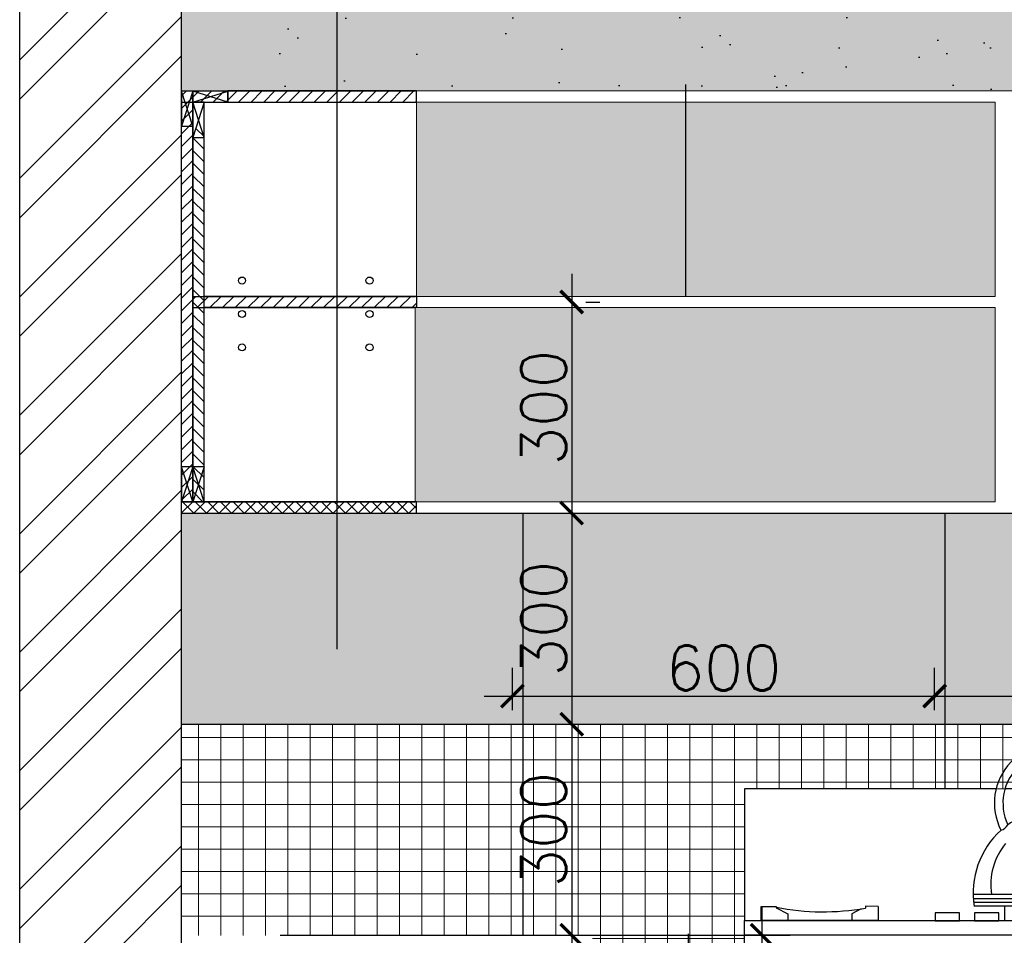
# Model space of a CAD drawing. Header units: millimetres. Extents: x -115474967 to 444143, y -74377 to 241828222.
# Tile 211 of 256: x -74754 to -73354, y 250636 to 251937. Entities that reach past the tile are written whole.
import ezdxf

# ---------------------------------------------------------------- set-up
doc = ezdxf.new("R2010")
doc.units = ezdxf.units.MM
doc.header["$MEASUREMENT"] = 0
for name, color, linetype in [('00-4 Furnituire', 1, 'Continuous'), ('00-6 H-Brickwork', 9, 'Continuous'), ('CPBDSECT', 7, 'Continuous'), ('DIMS-20', 9, 'Continuous'), ('JOIN-SEC.18', 9, 'Continuous'), ('JOIN-SEC.25', 4, 'Continuous'), ('JOIN-SEC.35', 2, 'Continuous'), ('TILES', 8, 'Continuous'), ('WALL', 1, 'Continuous')]:
    doc.layers.add(name, color=color, linetype=linetype)
doc.layers.add('0_cons_01', color=40, linetype='Continuous', lineweight=0, plot=False)
doc.layers.add('HATCH', color=9, linetype='Continuous', lineweight=13)
doc.layers.add('New_B  _  FLOORS  _  Slabs.exist_Pen_No__101', color=7, linetype='Continuous', lineweight=13, true_color=0x747474)
doc.styles.add('DIMS', font='simplex.shx')
doc.dimstyles.new('DIM-20', dxfattribs={"dimscale": 4, "dimtxt": 10, "dimasz": 8, "dimexe": 10, "dimexo": 5, "dimgap": 4, "dimtad": 1, "dimdec": 0, "dimrnd": 5, "dimdsep": 46, "dimtxsty": 'DIMS', "dimblk": 'ARCHTICK', "dimcen": 25, "dimdle": 10, "dimclrd": 9, "dimclre": 9, "dimclrt": 4, "dimadec": 0, "dimazin": 0, "dimtfac": 1, "dimtdec": 0, "dimtmove": 2, "dimatfit": 2, "dimfxl": 1, "dimtolj": 1, "dimtzin": 0, "dimarcsym": 0})
pattern_1 = [(90, (-222232.57, 146332.552), (-31.75, 0), []), (180, (-222232.57, 146332.552), (-4e-15, -31.75), [])]

# ---------------------------------------------------------------- blocks, each defined once
blk = doc.blocks.new('_ArchTick')
at = {"color": 0, "linetype": 'ByBlock', "const_width": 0.15}
blk.add_lwpolyline([(-0.5, -0.5), (0.5, 0.5)], dxfattribs=at)
blk = doc.blocks.new('*D263')
at = {"layer": 'Defpoints', "color": 0, "transparency": 16777216}
for p in [(-73453.5, 250975.9), (-74053.5, 250935.9), (-73453.5, 250935.9)]:
    blk.add_point(p, dxfattribs=at)
at = {"layer": 'DIMS-20', "color": 9, "lineweight": -2, "transparency": 16777216}
for p, q in [((-74053.5, 250955.9), (-74053.5, 251015.9)), ((-73453.5, 250955.9), (-73453.5, 251015.9)), ((-74093.5, 250975.9), (-73413.5, 250975.9))]:
    blk.add_line(p, q, dxfattribs=at)
at = {"layer": 'DIMS-20', "color": 9, "lineweight": -2, "transparency": 16777216, "xscale": 32, "yscale": 32, "zscale": 32, "rotation": 180}
blk.add_blockref('_ArchTick', (-74053.5, 250975.9), dxfattribs=at)
at = {"layer": 'DIMS-20', "color": 9, "lineweight": -2, "transparency": 16777216, "xscale": 32, "yscale": 32, "zscale": 32}
blk.add_blockref('_ArchTick', (-73453.5, 250975.9), dxfattribs=at)
at = {"layer": 'DIMS-20', "color": 4, "transparency": 16777216, "insert": (-73753.5, 251015.9), "char_height": 64, "attachment_point": 5, "style": 'DIMS'}
blk.add_mtext('\\A1;600', dxfattribs=at)
blk = doc.blocks.new('*D264')
at = {"layer": 'Defpoints', "color": 0, "transparency": 16777216}
for p in [(-72853.5, 250975.9), (-73453.5, 250935.9), (-72853.5, 250935.9)]:
    blk.add_point(p, dxfattribs=at)
at = {"layer": 'DIMS-20', "color": 9, "lineweight": -2, "transparency": 16777216}
for p, q in [((-73453.5, 250955.9), (-73453.5, 251015.9)), ((-72853.5, 250955.9), (-72853.5, 251015.9)), ((-73493.5, 250975.9), (-72813.5, 250975.9))]:
    blk.add_line(p, q, dxfattribs=at)
at = {"layer": 'DIMS-20', "color": 9, "lineweight": -2, "transparency": 16777216, "xscale": 32, "yscale": 32, "zscale": 32, "rotation": 180}
blk.add_blockref('_ArchTick', (-73453.5, 250975.9), dxfattribs=at)
at = {"layer": 'DIMS-20', "color": 9, "lineweight": -2, "transparency": 16777216, "xscale": 32, "yscale": 32, "zscale": 32}
blk.add_blockref('_ArchTick', (-72853.5, 250975.9), dxfattribs=at)
at = {"layer": 'DIMS-20', "color": 4, "transparency": 16777216, "insert": (-73153.5, 251015.9), "char_height": 64, "attachment_point": 5, "style": 'DIMS'}
blk.add_mtext('\\A1;600', dxfattribs=at)
blk = doc.blocks.new('*D265')
at = {"layer": 'Defpoints', "color": 0, "transparency": 16777216}
for p in [(-73969.3, 251535.9), (-73969.3, 251235.9), (-73969.3, 251235.9)]:
    blk.add_point(p, dxfattribs=at)
at = {"layer": 'DIMS-20', "color": 9, "lineweight": -2, "transparency": 16777216}
for p, q in [((-73969.3, 251575.9), (-73969.3, 251195.9)), ((-73949.3, 251535.9), (-73929.3, 251535.9)), ((-73949.3, 251235.9), (-73929.3, 251235.9))]:
    blk.add_line(p, q, dxfattribs=at)
at = {"layer": 'DIMS-20', "color": 9, "lineweight": -2, "transparency": 16777216, "xscale": 32, "yscale": 32, "zscale": 32}
for p, rotation in [((-73969.3, 251535.9), 90), ((-73969.3, 251235.9), 270)]:
    blk.add_blockref('_ArchTick', p, dxfattribs=dict(at, rotation=rotation))
at = {"layer": 'DIMS-20', "color": 4, "transparency": 16777216, "insert": (-74009.3, 251385.9), "char_height": 64, "attachment_point": 5, "rotation": 90, "style": 'DIMS'}
blk.add_mtext('\\A1;300', dxfattribs=at)
blk = doc.blocks.new('*D266')
at = {"layer": 'Defpoints', "color": 0, "transparency": 16777216}
for p in [(-73969.3, 251235.9), (-73969.3, 250935.9), (-73969.3, 250935.9)]:
    blk.add_point(p, dxfattribs=at)
at = {"layer": 'DIMS-20', "color": 9, "lineweight": -2, "transparency": 16777216}
for p, q in [((-73969.3, 251275.9), (-73969.3, 250895.9)), ((-73949.3, 251235.9), (-73929.3, 251235.9)), ((-73949.3, 250935.9), (-73929.3, 250935.9))]:
    blk.add_line(p, q, dxfattribs=at)
at = {"layer": 'DIMS-20', "color": 9, "lineweight": -2, "transparency": 16777216, "xscale": 32, "yscale": 32, "zscale": 32}
for p, rotation in [((-73969.3, 251235.9), 90), ((-73969.3, 250935.9), 270)]:
    blk.add_blockref('_ArchTick', p, dxfattribs=dict(at, rotation=rotation))
at = {"layer": 'DIMS-20', "color": 4, "transparency": 16777216, "insert": (-74009.3, 251085.9), "char_height": 64, "attachment_point": 5, "rotation": 90, "style": 'DIMS'}
blk.add_mtext('\\A1;300', dxfattribs=at)
blk = doc.blocks.new('*D267')
at = {"layer": 'Defpoints', "color": 0, "transparency": 16777216}
for p in [(-73969.3, 250935.9), (-73969.3, 250635.9), (-73969.3, 250635.9)]:
    blk.add_point(p, dxfattribs=at)
at = {"layer": 'DIMS-20', "color": 9, "lineweight": -2, "transparency": 16777216}
for p, q in [((-73969.3, 250975.9), (-73969.3, 250595.9)), ((-73949.3, 250935.9), (-73929.3, 250935.9)), ((-73949.3, 250635.9), (-73929.3, 250635.9))]:
    blk.add_line(p, q, dxfattribs=at)
at = {"layer": 'DIMS-20', "color": 9, "lineweight": -2, "transparency": 16777216, "xscale": 32, "yscale": 32, "zscale": 32}
for p, rotation in [((-73969.3, 250935.9), 90), ((-73969.3, 250635.9), 270)]:
    blk.add_blockref('_ArchTick', p, dxfattribs=dict(at, rotation=rotation))
at = {"layer": 'DIMS-20', "color": 4, "transparency": 16777216, "insert": (-74009.3, 250785.9), "char_height": 64, "attachment_point": 5, "rotation": 90, "style": 'DIMS'}
blk.add_mtext('\\A1;300', dxfattribs=at)
blk = doc.blocks.new('*D268')
at = {"layer": 'Defpoints', "color": 0, "transparency": 16777216}
for p in [(-74403.4, 250635.9), (-73698.8, 250635.9), (-74403.4, 249735.9)]:
    blk.add_point(p, dxfattribs=at)
at = {"layer": 'DIMS-20', "color": 9, "lineweight": -2, "transparency": 16777216}
for p, q in [((-73698.8, 249695.9), (-73698.8, 250675.9)), ((-74383.4, 250635.9), (-73658.8, 250635.9)), ((-74383.4, 249735.9), (-73658.8, 249735.9))]:
    blk.add_line(p, q, dxfattribs=at)
at = {"layer": 'DIMS-20', "color": 9, "lineweight": -2, "transparency": 16777216, "xscale": 32, "yscale": 32, "zscale": 32}
for p, rotation in [((-73698.8, 250635.9), 90), ((-73698.8, 249735.9), 270)]:
    blk.add_blockref('_ArchTick', p, dxfattribs=dict(at, rotation=rotation))
at = {"layer": 'DIMS-20', "color": 4, "transparency": 16777216, "insert": (-73738.8, 250185.9), "char_height": 64, "attachment_point": 5, "rotation": 90, "style": 'DIMS'}
blk.add_mtext('\\A1;900', dxfattribs=at)
blk = doc.blocks.new('*D279')
at = {"layer": 'Defpoints', "color": 0, "transparency": 16777216}
for p in [(-73963.8, 250597.7), (-73963.8, 250420.7), (-73804, 250420.7)]:
    blk.add_point(p, dxfattribs=at)
at = {"layer": 'DIMS-20', "color": 9, "lineweight": -2, "transparency": 16777216}
for p, q in [((-73804, 250637.7), (-73804, 250380.7)), ((-73943.8, 250597.7), (-73764, 250597.7)), ((-73943.8, 250420.7), (-73764, 250420.7))]:
    blk.add_line(p, q, dxfattribs=at)
at = {"layer": 'DIMS-20', "color": 9, "lineweight": -2, "transparency": 16777216, "xscale": 32, "yscale": 32, "zscale": 32}
for p, rotation in [((-73804, 250597.7), 90), ((-73804, 250420.7), 270)]:
    blk.add_blockref('_ArchTick', p, dxfattribs=dict(at, rotation=rotation))
at = {"layer": 'DIMS-20', "color": 4, "transparency": 16777216, "insert": (-73844, 250509.2), "char_height": 64, "attachment_point": 5, "rotation": 90, "style": 'DIMS'}
blk.add_mtext('\\A1;175', dxfattribs=at)
blk = doc.blocks.new('fdfdfdddddddddd')
at = {"layer": '00-4 Furnituire'}
for p, q in [((152019.4, 104511.7), (151661.6, 104511.7)), ((151661.6, 104511.7), (151661.6, 104324.2)), ((152169.8, 104511.7), (152032, 104511.7)), ((152084.6, 104511.7), (152032, 104511.7)), ((152102.6, 104486.4), (152103.4, 104506)), ((152112.4, 104486.4), (152111.6, 104506)), ((152169.8, 104511.7), (152151.6, 104511.7)), ((152261.6, 104511.7), (152182.5, 104511.7)), ((152261.6, 104324.2), (152261.6, 104511.7)), ((152177.1, 104459.9), (152216.1, 104490.3)), ((152187.5, 104484.5), (152161.2, 104469.6)), ((152196.6, 104475.1), (152187.5, 104484.5)), ((152247.5, 104484.8), (152202.9, 104433.4)), ((152206.7, 104437.8), (152206.7, 104427.7)), ((152199.3, 104413.3), (152189.8, 104415.9)), ((152231.2, 104361.5), (151986.5, 104361.5)), ((152232.3, 104349.8), (151987.3, 104349.8)), ((152231.9, 104355.3), (151987.4, 104355.3)), ((151685.6, 104324.2), (151685.6, 104344.4)), ((151685.6, 104344.4), (151706.8, 104344.4)), ((151706.8, 104344.4), (151706.8, 104342.5)), ((151706.8, 104342.5), (151723.1, 104333.9)), ((151723.1, 104333.9), (151723.1, 104324.2)), ((151827.6, 104340.9), (151814.3, 104333.9)), ((151814.3, 104333.9), (151814.3, 104324.2)), ((151833.6, 104344.5), (151833.5, 104341.9)), ((151851.8, 104344.4), (151833.6, 104344.5)), ((151851.8, 104344.4), (151851.8, 104324.2)), ((151967.2, 104335.2), (151932.5, 104335.2)), ((151932.5, 104335.2), (151932.5, 104324)), ((151967.2, 104324), (151967.2, 104335.2)), ((152232.3, 104344.4), (151987.8, 104344.5)), ((152023.1, 104335.2), (151988.4, 104335.2)), ((151988.4, 104335.2), (151988.4, 104324)), ((152023.1, 104324), (152023.1, 104335.2)), ((152031, 104344.4), (152031, 104324.2)), ((152048.5, 104344.4), (152068.5, 104333.9)), ((152068.5, 104333.9), (152068.5, 104324.2)), ((152179.6, 104344.4), (152159.7, 104333.9)), ((152159.7, 104333.9), (152159.7, 104324.2)), ((152197.1, 104324.2), (152197.1, 104344.4)), ((151661.6, 104303.3), (151661.6, 104324.2)), ((151661.6, 104324.2), (152261.6, 104324.2)), ((151851.8, 104324.2), (151685.6, 104324.2)), ((151932.5, 104324), (151967.2, 104324)), ((151988.4, 104324), (152023.1, 104324)), ((152031, 104324.2), (152197.1, 104324.2)), ((152221.2, 104303.3), (152221.2, 104324.2)), ((152261.6, 104303.3, 0), (151661.6, 104303.3, 0)), ((151661.6, 104271.3), (151661.6, 104303.3)), ((152261.6, 104272.1), (152261.6, 104303.3)), ((151661.6, 104272.1), (151661.6, 103553.3)), ((152261.6, 104272.1, 0), (151661.6, 104272.1, 0)), ((152261.6, 104272.1), (152261.6, 103553.3)), ((151661.6, 104220), (152261.6, 104220)), ((151727.7, 104194.8), (151727.7, 104136.7)), ((151736, 104194.8), (151736, 104136.7)), ((151825.8, 104194.8), (151825.8, 104136.7)), ((151834.2, 104194.8), (151834.2, 104136.7)), ((152168.3, 104194.8), (152168.3, 104136.7)), ((152176.7, 104194.8), (152176.7, 104136.7)), ((151661.6, 104115.8), (152261.6, 104115.8)), ((151661.6, 103953.8), (152261.6, 103953.8)), ((151661.6, 103664.5), (152261.6, 103664.5))]:
    blk.add_line(p, q, dxfattribs=at)
for points in [[(151701.5, 103694), (152223.6, 103694), (152223.6, 103929), (151701.5, 103929)], [(151661.6, 103403.3), (152262.7, 103403.3), (152262.7, 103553.3), (151661.6, 103553.3)]]:
    blk.add_lwpolyline(points, close=True, dxfattribs=at)
for centre, radius in [((151731.8, 104165.8), 33.5), ((151830, 104165.8), 33.5), ((152172.5, 104165.8), 33.5), ((151718.1, 104181.8), 2.11), ((151816.3, 104181.8), 2.11), ((152158.7, 104181.8), 2.11)]:
    blk.add_circle(centre, radius, dxfattribs=at)
for centre, radius, start, end in [((152100.9, 104491.2), 84.1, 354.3278, 207.3034), ((152100.9, 104491.2), 71.9, 347.1322, 205.4012), ((152092.3, 104506.3), 3.13, 122.5409, 210.2474), ((152107.5, 104380.1), 126, 81.8218, 98.1782), ((152107.5, 104384.1), 126, 82.2899, 97.7101), ((152122.7, 104506.3), 3.13, 329.7526, 57.4591), ((152223.4, 104439.2), 51.6, 62.1163, 98.1877), ((152101.6, 104367.2), 113.9, 87.047, 125.2072), ((152087.9, 104481.9), 2.5, 135.6238, 224.3762), ((152104.4, 104341.9), 142.9, 88.7569, 97.352), ((152092.8, 104495.6), 13.5, 306.409, 317.041), ((152107.6, 104333.1), 151.6, 81.9341, 90.0408), ((152111.9, 104370), 111.1, 54.0465, 92.2562), ((152122.2, 104495.6), 13.5, 222.959, 234.6121), ((152127.1, 104481.5), 2.5, 315.6238, 44.3762), ((152020, 104470.4), 18.9, 289.0706, 327.616), ((152206.3, 104462.5), 29.3, 185.0659, 263.241), ((152107.9, 104362.8), 121.4, 132.2836, 188.6682), ((152102.7, 104375.5), 91, 140.254, 188.8669), ((152073.4, 104341.2), 158.9, 1.1465, 35.4687), ((152133.1, 104361.7), 78.5, 11.7692, 43.6525), ((152150.6, 104379.4), 59.3, 358.3682, 34.8274), ((151773.5, 104686.4), 349.7, 259.0024, 279.886), ((151731.8, 104165.8), 29.3, 98.171, 261.829), ((151731.8, 104209.3), 15.1, 253.9855, 286.0145), ((151731.8, 104165.8), 29.3, 278.171, 81.829), ((151830, 104165.8), 29.3, 98.171, 261.829), ((151830, 104209.3), 15.1, 253.9855, 286.0145), ((151830, 104165.8), 29.3, 278.171, 81.829), ((152172.5, 104165.8), 29.3, 98.171, 261.829), ((152172.5, 104209.3), 15.1, 253.9855, 286.0145), ((152172.5, 104165.8), 29.3, 278.171, 81.829), ((151731.8, 104122.2), 15.1, 73.9855, 106.0145), ((151830, 104122.2), 15.1, 73.9855, 106.0145), ((152172.5, 104122.2), 15.1, 73.9855, 106.0145), ((151962.3, 99118), 4954.1, 87.0371, 92.9784), ((151709.5, 104056.5), 10.1, 117.4952, 242.5048), ((152213.6, 104056.5), 10.2, 297.7966, 62.2034), ((151962.3, 108994.9), 4954.1, 267.0216, 272.9629)]:
    blk.add_arc(centre, radius, start, end, dxfattribs=at)

msp = doc.modelspace()

# ---------------------------------------------------------------- hatches: boundary and pattern name
at = {"layer": '00-6 H-Brickwork'}
h = msp.add_hatch(dxfattribs=at)
h.set_pattern_fill('ANSI32', color=256, scale=12.5, angle=360, style=0)
h.set_pattern_definition([(45, (-265900.21, 512833.55), (-84.1899, 84.1899), []), (45, (-265844.09, 512833.55), (-84.1899, 84.1899), [])])
h.paths.add_polyline_path([(-74523.81319, 252690.79937), (-74753.81319, 252690.79937), (-74753.81319, 249735.88978), (-74523.81319, 249735.88978)])
at = {"layer": 'HATCH', "ltscale": 2}
h = msp.add_hatch(dxfattribs=at)
h.set_pattern_fill('ANSI31', color=8, scale=4, style=0)
h.set_pattern_definition([(45, (-214612.05, 146332.552), (-8.9802561, 8.9802561), [])])
h.paths.add_polyline_path([(-74189.81264, 251543.88977), (-74507.81369, 251543.88977), (-74507.81369, 251527.88977), (-74189.81264, 251527.88977)])
h.paths.add_polyline_path([(-74189.81265, 251835.88977), (-74523.81319, 251835.88977), (-74523.81319, 251819.88977), (-74507.8133, 251819.88977), (-74507.8133, 251819.88988), (-74491.8133, 251819.88985), (-74189.81265, 251819.88977)])
h.paths.add_polyline_path([(-74507.81437, 251819.88977), (-74523.81319, 251819.88977), (-74523.81319, 251251.88977), (-74507.81437, 251251.88977)])
h.paths.add_polyline_path([(-74189.81265, 251251.88977), (-74491.81369, 251251.88977), (-74491.81369, 251251.88974), (-74507.81369, 251251.88977), (-74523.81319, 251251.88977), (-74523.81319, 251243.88977), (-74523.81319, 251235.88979), (-74189.81265, 251235.88989)])
h = msp.add_hatch(dxfattribs=at)
h.set_pattern_fill('ANSI31', color=8, scale=4, angle=90, style=0)
h.set_pattern_definition([(135, (-198154.425, 243711.436), (-8.9802561, -8.9802561), [])])
h.paths.add_polyline_path([(-74507.81386, 251251.88979), (-74491.81379, 251251.88979), (-74491.81379, 251782.28883), (-74507.81386, 251782.28883)])
h = msp.add_hatch(dxfattribs=at)
h.set_pattern_fill('ANSI31', color=8, scale=4, style=0)
h.set_pattern_definition([(135, (49910.992, 243867.042), (8.9802561, 8.9802561), [])])
h.paths.add_polyline_path([(-74189.81265, 251235.88979), (-74189.81265, 251251.88979), (-74523.81425, 251251.88979), (-74523.81425, 251235.88979)])
at = {"layer": 'JOIN-SEC.18', "ltscale": 2}
h = msp.add_hatch(dxfattribs=at)
h.set_pattern_fill('AR-SAND', color=251, scale=3, style=0)
h.set_pattern_definition([(37.5, (-278825.06, 511318.8), (-4.800094, 146.82397), [0, -115.824, 0, -129.54, 0, -123.825]), (7.5, (-278825.06, 511318.8), (134.85698, 215.04753), [0, -62.484, 0, -104.394, 0, -40.005]), (327.5, (-278918.79, 511318.8), (237.29771, 0.431155), [0, -38.1, 0, -137.16, 0, -179.07]), (317.5, (-278918.79, 511318.8), (229.06694, 66.8788), [0, -19.05, 0, -89.916, 0, -102.87])])
h.paths.add_polyline_path([(-70438.81319, 252335.88978), (-74523.81319, 252335.88978), (-74523.81319, 251835.88977), (-70438.81319, 251835.88977)])
at = {"layer": 'New_B  _  FLOORS  _  Slabs.exist_Pen_No__101', "linetype": 'Continuous', "lineweight": 0, "true_color": 0xb2c7b3, "transparency": 33554559}
h = msp.add_hatch(color=9, dxfattribs=at)
h.dxf.hatch_style = 1
h.paths.add_polyline_path([(-74523.81319, 251835.89134), (-70441.15905, 251835.89134), (-70441.15905, 252353.78564), (-74523.81319, 252353.78564)])
at = {"layer": 'New_B  _  FLOORS  _  Slabs.exist_Pen_No__101', "linetype": 'Continuous', "lineweight": 0, "true_color": 0xc39367, "transparency": 33554559}
h = msp.add_hatch(color=33, dxfattribs=at)
h.dxf.hatch_style = 1
h.paths.add_polyline_path([(-74189.81264, 251819.88977), (-73367.31319, 251819.88977), (-73367.31319, 251543.88925), (-74189.81264, 251543.88925)])
h.paths.add_polyline_path([(-73367.3132, 251527.88925), (-74191.81376, 251527.88925), (-74191.81376, 251251.88977), (-73367.3132, 251251.88977)])
at = {"layer": 'New_B  _  FLOORS  _  Slabs.exist_Pen_No__101', "linetype": 'Continuous', "lineweight": 0, "true_color": 0xf0ed2d, "transparency": 33554559}
h = msp.add_hatch(color=2, dxfattribs=at)
h.dxf.hatch_style = 1
h.paths.add_polyline_path([(-74523.81328, 250935.88979), (-70438.81319, 250935.88979), (-70438.81319, 251235.88979), (-74523.81328, 251235.88979)])
at = {"layer": 'New_B  _  FLOORS  _  Slabs.exist_Pen_No__101', "linetype": 'Continuous', "lineweight": 0, "true_color": 0xcb2c30}
h = msp.add_hatch(dxfattribs=at)
h.set_pattern_fill('ANSI37', color=242, scale=10, angle=45)
h.set_pattern_definition(pattern_1)
h.paths.add_polyline_path([(-73438.81286, 250935.89019), (-74038.81286, 250935.88997), (-74038.81275, 250635.78634), (-73939.76492, 250635.78636), (-73939.76491, 250603.88979), (-73723.80673, 250603.88979), (-73723.80673, 250604.63978), (-73723.80673, 250635.88978), (-73723.80673, 250656.71639), (-73723.80673, 250844.22312), (-73438.81282, 250844.22312)])
h.paths.add_polyline_path([(-74038.81286, 250935.88997), (-74523.81319, 250935.88979), (-74523.81319, 250635.78628), (-74038.81275, 250635.78634)])
h.paths.add_polyline_path([(-73961.30808, 250687.60327), (-73961.30808, 250884.1747), (-74057.30808, 250884.1747), (-74057.30808, 250687.60327)], flags=9)
h = msp.add_hatch(dxfattribs=at)
h.set_pattern_fill('ANSI37', color=242, scale=10, angle=45)
h.set_pattern_definition(pattern_1)
h.paths.add_polyline_path([(-71638.81288, 250935.89085), (-71038.81319, 250935.89085), (-71038.81319, 250635.88978), (-71238.81319, 250635.88978), (-71238.81319, 250844.22312), (-71638.81285, 250844.22312)])
h.paths.add_polyline_path([(-72238.81286, 250935.89063), (-71638.81288, 250935.89085), (-71638.81285, 250844.22312), (-71838.80673, 250844.22312), (-71838.80673, 250635.88978), (-72181.31319, 250635.88978), (-72181.31319, 250844.22312), (-72238.81282, 250844.22312)])
h.paths.add_polyline_path([(-73438.81282, 250844.22312), (-73438.81286, 250935.89019), (-72838.81286, 250935.89041), (-72838.81275, 250635.88934), (-73123.81319, 250635.88978), (-73123.81319, 250844.22312)])

# ---------------------------------------------------------------- linework, layer by layer
at = {"layer": '0_cons_01', "ltscale": 0.005}
for points in [[(-74523.81319, 251835.89134), (-70441.15905, 251835.89134), (-70441.15905, 252353.78564), (-74523.81319, 252353.78564)], [(-74189.81264, 251819.88977), (-73367.31319, 251819.88977), (-73367.31319, 251543.88925), (-74189.81264, 251543.88925)], [(-73367.3132, 251527.88925), (-74191.81376, 251527.88925), (-74191.81376, 251251.88977), (-73367.3132, 251251.88977)], [(-74523.81328, 250935.88979), (-70438.81319, 250935.88979), (-70438.81319, 251235.88979), (-74523.81328, 251235.88979)], [(-73438.81282, 250844.22312), (-73438.81286, 250935.89019), (-72838.81286, 250935.89041), (-72838.81275, 250635.88934), (-73123.81319, 250635.88978), (-73123.81319, 250844.22312)]]:
    msp.add_lwpolyline(points, close=True, dxfattribs=at)
at = {"layer": 'CPBDSECT', "color": 9}
for centre in [(-74437.81322, 251566.44244, 0.77557), (-74256.6447, 251566.44244, 0.77557), (-74437.81333, 251518.9261, 0.77557), (-74256.64459, 251518.9261, 0.77557), (-74437.81322, 251471.40977, 0.77557), (-74256.6447, 251471.40977, 0.77557)]:
    msp.add_circle(centre, 4.9997, dxfattribs=at)
at = {"layer": 'JOIN-SEC.18'}
for p, q in [((-74507.81383, 251835.78623), (-74523.81395, 251785.78627)), ((-74507.81395, 251785.78623), (-74523.81383, 251835.78616)), ((-74507.81378, 251819.78623), (-74457.81378, 251835.78623)), ((-74457.81378, 251819.78623), (-74507.81378, 251835.78623)), ((-74491.81341, 251769.88985), (-74507.81369, 251819.88977)), ((-74491.8133, 251819.88985), (-74507.81341, 251769.88988)), ((-74507.81383, 251301.88977), (-74523.81395, 251251.88981)), ((-74507.81395, 251251.88977), (-74523.81383, 251301.8897)), ((-74491.81369, 251251.88974), (-74507.81397, 251301.88966)), ((-74491.81358, 251301.88974), (-74507.81369, 251251.88977))]:
    msp.add_line(p, q, dxfattribs=at)
at = {"layer": 'JOIN-SEC.25', "linetype": 'Continuous', "lineweight": 0}
for p, q in [((-74523.81319, 251235.88977), (-74523.81319, 251835.88977)), ((-74189.81265, 251835.88977), (-70438.81319, 251835.88977)), ((-73367.31319, 251819.88925), (-74189.81265, 251819.88977)), ((-73367.31319, 251543.88925), (-73367.31319, 251819.88925)), ((-73367.31319, 251543.88925), (-74191.81376, 251543.88977)), ((-73367.31319, 251527.88925), (-74191.81376, 251527.88977)), ((-73367.31319, 251251.88925), (-73367.31319, 251527.88925)), ((-73367.31319, 251251.88925), (-74189.81265, 251251.88979)), ((-74189.81265, 251235.88989), (-72481.31319, 251235.88925)), ((-74523.81319, 250635.88979), (-74523.81319, 249735.88978))]:
    msp.add_line(p, q, dxfattribs=at)
at = {"layer": 'JOIN-SEC.35'}
for p, q in [((-74523.81369, 251835.88977), (-74191.81376, 251835.88977)), ((-74523.81319, 251235.89134), (-74523.81319, 251835.89134)), ((-74523.81319, 251243.88977), (-74523.81319, 251827.88977)), ((-74523.81369, 251819.88977), (-74191.81376, 251819.88977)), ((-74507.81437, 251251.88979), (-74507.81437, 251819.88977)), ((-74507.81437, 251819.88977), (-74507.81437, 251251.88977)), ((-74507.81369, 251251.88977), (-74507.81369, 251819.88977)), ((-74491.81505, 251251.88979), (-74491.81378, 251819.78651)), ((-74481.81378, 251819.78623), (-74481.81378, 251819.78651)), ((-74465.81378, 251819.78623), (-74465.81378, 251819.78651)), ((-74507.81369, 251543.88977), (-74191.81376, 251543.88977)), ((-74189.81319, 251543.88977), (-74491.81443, 251543.88974)), ((-74189.81264, 251543.88977), (-74189.81264, 251527.88977)), ((-74507.81369, 251527.88977), (-74191.81376, 251527.88977)), ((-74189.81319, 251527.88977), (-74491.81443, 251527.88974)), ((-74189.81265, 251251.88979), (-74523.81425, 251251.88979)), ((-74523.81369, 251251.88977), (-74191.81376, 251251.88977)), ((-74189.81265, 251235.88979), (-74189.81265, 251251.88979)), ((-74523.81425, 251235.88979), (-74189.81265, 251235.88979)), ((-74523.81369, 251235.88977), (-74191.81376, 251235.88977))]:
    msp.add_line(p, q, dxfattribs=at)
for points in [[(-74523.81395, 251785.78627), (-74507.81395, 251785.78623), (-74507.81383, 251835.78623), (-74523.81383, 251835.78627)], [(-74507.81378, 251835.78623), (-74507.81378, 251819.78623), (-74457.81378, 251819.78623), (-74457.81378, 251835.78623)], [(-74457.81378, 251819.88977), (-74189.81265, 251819.88977), (-74189.81265, 251835.88977), (-74457.81378, 251835.88977)], [(-74507.81341, 251769.88988), (-74491.81341, 251769.88985), (-74491.8133, 251819.88985), (-74507.8133, 251819.88988)], [(-74523.81395, 251251.88981), (-74507.81395, 251251.88977), (-74507.81383, 251301.88977), (-74523.81383, 251301.88981)], [(-74507.81369, 251251.88977), (-74491.81369, 251251.88974), (-74491.81358, 251301.88974), (-74507.81358, 251301.88977)]]:
    msp.add_lwpolyline(points, close=True, dxfattribs=at)
at = {"layer": 'TILES'}
for p, q in [((-74038.81297, 251235.88993), (-74038.81275, 250635.8889)), ((-73438.81297, 251235.89012), (-73438.81282, 250844.22312))]:
    msp.add_line(p, q, dxfattribs=at)
for points in [[(-74523.81337, 251235.88979), (-70438.81319, 251235.89103)], [(-74523.81328, 250935.88979), (-70438.81319, 250935.89129)]]:
    msp.add_lwpolyline(points, dxfattribs=at)
at = {"layer": 'WALL'}
for p, q in [((-74753.81319, 249735.88978), (-74753.81319, 252690.79937)), ((-74523.81319, 249735.88978), (-74523.81319, 252690.79937))]:
    msp.add_line(p, q, dxfattribs=at)
at = {"layer": 'WALL', "color": 251, "ltscale": 2}
for p, q in [((-74507.50086, 251835.78606), (-74507.50086, 251835.786)), ((-74503.50083, 251835.78605), (-74503.50083, 251835.78597)), ((-74507.50086, 251301.8896), (-74507.50086, 251301.88954)), ((-74503.50083, 251301.88959), (-74503.50083, 251301.88951))]:
    msp.add_line(p, q, dxfattribs=at)

# ---------------------------------------------------------------- block references
at = {"layer": '00-4 Furnituire'}
msp.add_blockref('fdfdfdddddddddd', (-225385.40727, 146332.55233), dxfattribs=at)

# ---------------------------------------------------------------- dimensions: what is measured, and where the dimension line sits
at = {"layer": 'DIMS-20'}
for base, p1, p2, picture, middle in [((-73969.30808, 251235.88656), (-73969.30808, 251535.88817), (-73969.30808, 251235.88656), '*D265', (-74009.30808, 251385.88737)), ((-73969.30808, 250935.88818), (-73969.30808, 251235.88656), (-73969.30808, 250935.88818), '*D266', (-74009.30808, 251085.88737)), ((-73969.30808, 250635.88979), (-73969.30808, 250935.88818), (-73969.30808, 250635.88979), '*D267', (-74009.30808, 250785.88898)), ((-73698.76382, 250635.88979), (-74403.39266, 249735.88978), (-74403.39266, 250635.88979), '*D268', (-73738.76382, 250185.88979)), ((-73803.9707, 250420.69618), (-73963.81382, 250597.69618), (-73963.81379, 250420.69618), '*D279', (-73843.9707, 250509.19618))]:
    dim = msp.add_linear_dim(base=base, p1=p1, p2=p2, angle=90, dimstyle='DIM-20', override={"dimtxt": 16, "dimgap": 2}, dxfattribs=at)
    dim.commit()
    dim.dimension.update_dxf_attribs({"geometry": picture, "text_midpoint": middle})
for base, p1, p2, picture, middle in [((-73453.54234, 250975.88979), (-74053.54234, 250935.88979), (-73453.54234, 250935.88818), '*D263', (-73753.54234, 251015.88979)), ((-72853.54234, 250975.88979), (-73453.54234, 250935.88818), (-72853.54234, 250935.88818), '*D264', (-73153.54234, 251015.88979))]:
    dim = msp.add_linear_dim(base=base, p1=p1, p2=p2, dimstyle='DIM-20', override={"dimtxt": 16, "dimgap": 2}, dxfattribs=at)
    dim.commit()
    dim.dimension.update_dxf_attribs({"geometry": picture, "text_midpoint": middle})

# ---------------------------------------------------------------- leaders
for points in [[(-74302.56974, 251042.55233), (-74302.56974, 252732.55233)], [(-73806.86699, 251543.88977), (-73806.86699, 251845.09309)]]:
    msp.add_leader(points, dimstyle='DIM-20', override={"dimtxt": 16, "dimasz": 25, "dimgap": 2}, dxfattribs=at)

doc.saveas('drawing.dxf')
